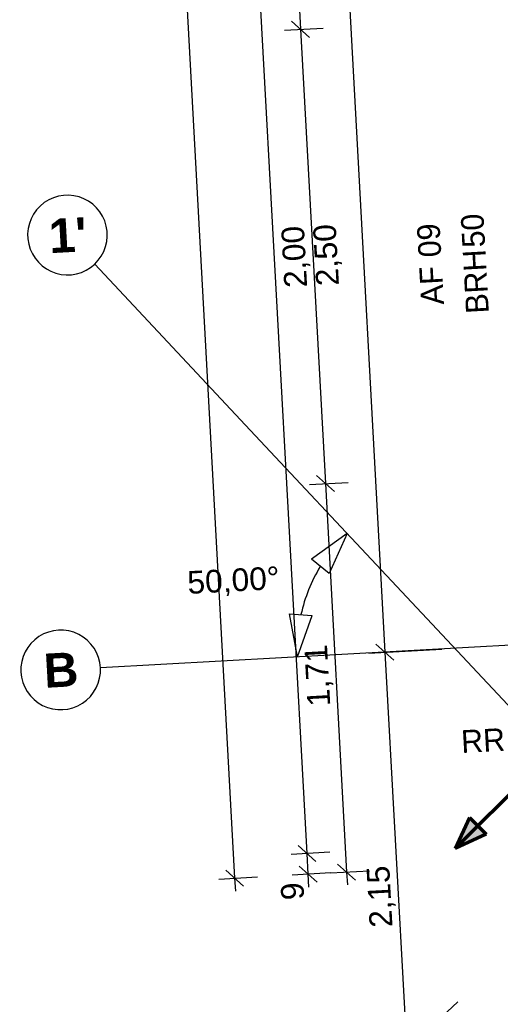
# Model space of a CAD drawing. Extents: x -181 to 1388, y 138 to 979.
# Tile 6 of 82: x 242 to 284, y 499 to 585. Entities that reach past the tile are written whole.
import ezdxf
from ezdxf.lldxf.tags import DXFTag

# ---------------------------------------------------------------- set-up
doc = ezdxf.new("R2010")
doc.units = 0
doc.layers.get('0').update_dxf_attribs({"lineweight": 25})
for name, color, linetype, lineweight, true_color in [('01AFU Allgemein Bemaßung', 7, 'Continuous', 25, 0x848484), ('02 Raster Bemaßung', 7, 'Continuous', 25, 0x848484), ('20 Außenwände', 7, 'Continuous', 25, 0x848484), ('20 Fallrohre - Beschriftung', 7, 'Continuous', 25, 0x848484), ('S_Regenwasser', 4, 'Continuous', 70, 0x00ffff)]:
    doc.layers.add(name, color=color, linetype=linetype, lineweight=lineweight, true_color=true_color)
doc.layers.add('02 Raster Gebäude', color=7, linetype='Continuous', lineweight=25)
doc.styles.get("Standard").update_dxf_attribs({"font": 'arial.ttf'})
tags = doc.linetypes.add('Raster', pattern=[0.2, 0.1, -0.05, 0, -0.05]).pattern_tags.tags
tags[10:11] = [DXFTag(74, 4), DXFTag(75, 0), DXFTag(340, '0'), DXFTag(46, 1.0), DXFTag(50, 0.0), DXFTag(44, 0.0), DXFTag(45, 0.0)]
tags[8:9] = [DXFTag(74, 4), DXFTag(75, 0), DXFTag(340, '0'), DXFTag(46, 1.0), DXFTag(50, 0.0), DXFTag(44, 0.0), DXFTag(45, 0.0)]
tags[6:7] = [DXFTag(74, 4), DXFTag(75, 0), DXFTag(340, '0'), DXFTag(46, 1.0), DXFTag(50, 0.0), DXFTag(44, 0.0), DXFTag(45, 0.0)]
tags[4:5] = [DXFTag(74, 4), DXFTag(75, 0), DXFTag(340, '0'), DXFTag(46, 1.0), DXFTag(50, 0.0), DXFTag(44, 0.0), DXFTag(45, 0.0)]

# ---------------------------------------------------------------- blocks, each defined once
blk = doc.blocks.new('Referenz-A07F5V09WF')
at = {"layer": '01AFU Allgemein Bemaßung', "lineweight": -2}
for p, q in [((246.256, 779.999), (261.048, 509.779)), ((267.407, 511.95), (252.988, 775.36)), ((266.178, 596.401), (266.833, 584.419)), ((265.429, 584.343), (268.83, 584.529)), ((267.623, 583.712), (266.044, 585.127)), ((266.833, 584.419), (269.02, 544.479)), ((267.616, 544.402), (271.017, 544.588)), ((269.81, 543.771), (268.23, 545.187)), ((269.02, 544.479), (270.89, 510.318)), ((266.618, 512.658), (268.197, 511.242)), ((269.404, 512.059), (266.003, 511.873)), ((267.507, 510.133), (267.407, 511.95)), ((266.717, 510.841), (268.297, 509.425)), ((270.1, 511.026), (271.68, 509.61)), ((259.644, 509.702), (263.045, 509.889)), ((260.258, 510.487), (261.838, 509.071)), ((269.504, 510.242), (266.103, 510.056)), ((267.568, 509.009), (267.507, 510.133)), ((269.486, 510.241), (272.887, 510.427)), ((270.89, 510.318), (270.951, 509.195)), ((261.048, 509.779), (261.109, 508.656)), ((280.659, 498.911), (278.173, 496.582))]:
    blk.add_line(p, q, dxfattribs=at)
at = {"layer": '02 Raster Bemaßung', "lineweight": -2}
for p, q in [((260.642, 778.283), (274.251, 529.658)), ((270.932, 540.089), (267.801, 537.824)), ((270.932, 540.089), (269.353, 536.563)), ((269.353, 536.563), (267.801, 537.824)), ((265.88, 533.038), (267.874, 532.877)), ((266.576, 529.238), (265.88, 533.038)), ((266.576, 529.238), (267.874, 532.877)), ((272.847, 529.581), (279.244, 529.931)), ((275.041, 528.95), (273.461, 530.366)), ((274.251, 529.658), (276.601, 486.727))]:
    blk.add_line(p, q, dxfattribs=at)
blk.add_ellipse((280.388, 529.994), major_axis=(-11.811, 7.2), ratio=1, start_param=0, end_param=0.331471, dxfattribs=at)
at = {"layer": '02 Raster Gebäude', "linetype": 'Raster', "lineweight": -2, "ltscale": 56.250004}
for p, q in [((262.418, 549.177), (248.745, 563.773)), ((262.418, 549.177), (545.139, 247.365)), ((313.641, 531.814), (249.251, 528.289))]:
    blk.add_line(p, q, dxfattribs=at)
at = {"layer": '02 Raster Gebäude', "linetype": 'ByBlock', "lineweight": -2, "ltscale": 56.250004}
blk.add_line((262.418, 549.177), (262.418, 549.177), dxfattribs=at)
blk.add_line((262.418, 549.177), (262.418, 549.177), dxfattribs=at)
at = {"layer": '02 Raster Gebäude', "lineweight": -2}
for centre, major_axis in [((246.353, 566.328), (2.393, -2.554)), ((246.353, 566.328), (-2.393, 2.554)), ((245.756, 528.098), (3.495, 0.191)), ((245.756, 528.098), (-3.495, -0.191))]:
    blk.add_ellipse(centre, major_axis=major_axis, ratio=1, start_param=0, end_param=3.141593, dxfattribs=at)
at = {"layer": '01AFU Allgemein Bemaßung', "linetype": 'ByBlock', "lineweight": -2, "ltscale": 40.625, "char_height": 2, "attachment_point": 1, "rotation": 93.1332}
for s, insert in [('{\\fArial;2,50}', (268.222, 561.799)), ('{\\fArial;2,00}', (265.426, 561.646)), ('{\\fArial;1,71}', (267.46, 524.824)), ('{\\fArial;9}', (265.165, 507.803))]:
    blk.add_mtext(s, dxfattribs=dict(at, insert=insert))
at = {"layer": '02 Raster Bemaßung', "linetype": 'ByBlock', "lineweight": -2, "ltscale": 56.250004, "char_height": 2, "attachment_point": 1}
for s, insert, rotation in [('{\\fArial;50,00°}', (256.84, 536.769), 3.1332), ('{\\fArial;2,15}', (272.926, 505.39), 93.1332)]:
    blk.add_mtext(s, dxfattribs=dict(at, insert=insert, rotation=rotation))
at = {"layer": '02 Raster Gebäude', "linetype": 'Continuous', "lineweight": -2, "ltscale": 56.250004, "char_height": 3, "attachment_point": 1, "rotation": 3.1332}
for s, insert in [("{\\fArial|b1|i0;1'}", (244.64, 567.727)), ('{\\fArial|b1|i0;B}', (244.191, 529.512))]:
    blk.add_mtext(s, dxfattribs=dict(at, insert=insert))
at = {"layer": '20 Außenwände', "linetype": 'Continuous', "lineweight": -2, "ltscale": 56.250004, "char_height": 2, "attachment_point": 1, "rotation": 93.1332}
for s, insert in [('{\\fCentury Gothic;50}', (281.074, 565.177)), ('{\\fCentury Gothic;09}', (277.219, 564.32)), ('{\\fCentury Gothic;BRH}', (281.393, 559.363)), ('{\\fCentury Gothic;AF}', (277.449, 560.127))]:
    blk.add_mtext(s, dxfattribs=dict(at, insert=insert))
at = {"layer": '20 Fallrohre - Beschriftung', "lineweight": -2, "insert": (280.896, 522.782), "char_height": 2, "attachment_point": 1, "rotation": 3.1332}
blk.add_mtext('{\\fCentury Gothic;RR}', dxfattribs=at)

msp = doc.modelspace()

# ---------------------------------------------------------------- linework, layer by layer
at = {"layer": 'S_Regenwasser'}
for p, q in [((287.147, 519.105), (280.43, 512.388)), ((281.698, 515.107), (280.43, 512.388)), ((281.698, 515.107), (283.149, 513.656)), ((283.149, 513.656), (280.43, 512.388))]:
    msp.add_line(p, q, dxfattribs=at)
msp.add_solid([(283.149, 513.656), (280.43, 512.388), (281.698, 515.107)], dxfattribs=at)

# ---------------------------------------------------------------- block references
at = {"color": 8, "lineweight": 25, "ltscale": 1250, "true_color": 0x808080}
msp.add_blockref('Referenz-A07F5V09WF', (0, 0), dxfattribs=at)

doc.saveas('drawing.dxf')
